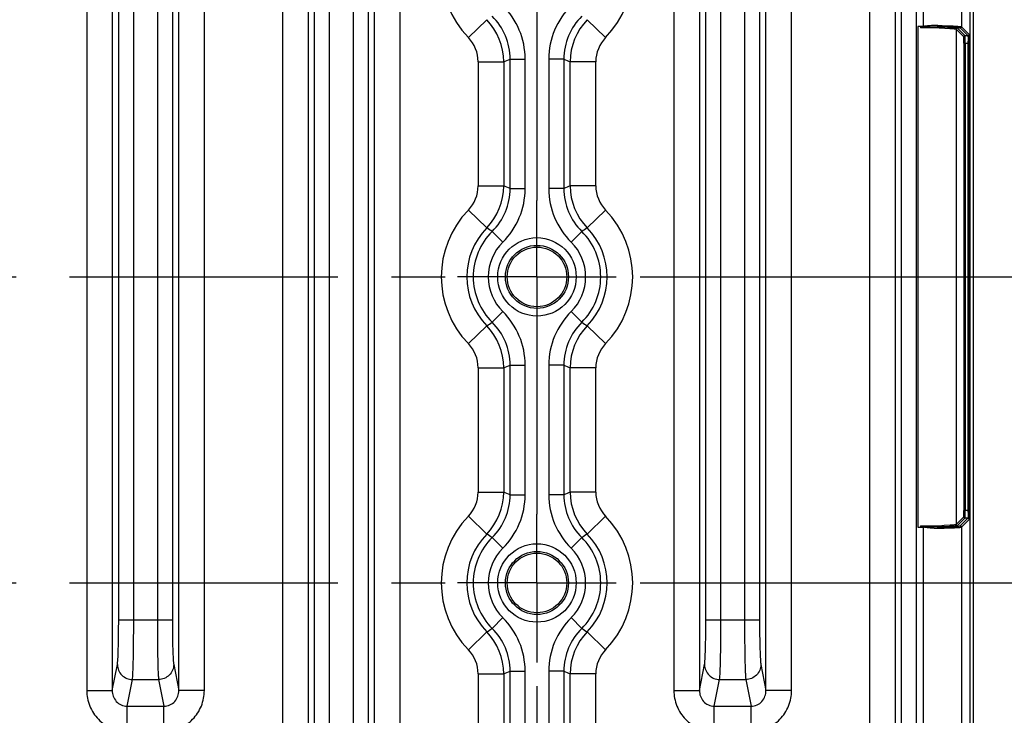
# Model space of a CAD drawing. Header units: inches. Extents: x 0 to 34, y 0 to 22.
# Tile 56 of 101: x 19.3 to 21.9, y 3.7 to 5.6. Entities that reach past the tile are written whole.
import ezdxf

# ---------------------------------------------------------------- set-up
doc = ezdxf.new("R2010")
doc.units = ezdxf.units.IN
doc.header["$LTSCALE"] = 1.87
doc.header["$MEASUREMENT"] = 0
doc.linetypes.add('CENTER', pattern=[0.6, 0.375, -0.075, 0.075, -0.075])
doc.layers.get('0').update_dxf_attribs({"linetype": 'CONTINUOUS'})
doc.layers.add('DIMENSIONS', color=7, linetype='CONTINUOUS')
doc.layers.add('THREAD', color=7, linetype='CONTINUOUS')
doc.styles.get("Standard").update_dxf_attribs({"font": 'txt', "width": 0.8})
doc.dimstyles.new('DIMSTYLE_1', dxfattribs={"dimtxt": 0.125, "dimasz": 0.18, "dimexe": 0.125, "dimexo": 0.0625, "dimgap": 0.0625, "dimtad": 0, "dimtih": 1, "dimtoh": 1, "dimzin": 4, "dimdsep": 46, "dimtxsty": 'STANDARD', "dimblk": '_FILLED', "dimblk1": '_FILLED', "dimblk2": '_FILLED', "dimcen": 0.09, "dimazin": 1, "dimtp": 0.001, "dimtm": 0.001, "dimtfac": 1, "dimtofl": 0, "dimtmove": 0, "dimatfit": 3, "dimldrblk": '_FILLED', "dimfxl": 1, "dimtolj": 1, "dimtzin": 4, "dimarcsym": 0})

# ---------------------------------------------------------------- blocks, each defined once
blk = doc.blocks.new('_FILLED')
at = {"color": 0, "linetype": 'BYBLOCK'}
blk.add_solid([(0, 0), (-1, 0.174), (-1, -0.174)], dxfattribs=at)
blk = doc.blocks.new('*D8')
at = {"layer": 'DIMENSIONS', "color": 2, "linetype": 'CONTINUOUS'}
for p, q in [((16.0837, 3.8136), (16.0837, 2.2741)), ((20.6717, 3.8136), (20.6717, 2.2741)), ((16.0837, 2.3991), (17.7027, 2.3991)), ((20.6717, 2.3991), (19.0527, 2.3991))]:
    blk.add_line(p, q, dxfattribs=at)
at = {"layer": 'DIMENSIONS', "color": 2, "linetype": 'CONTINUOUS', "xscale": 0.18, "yscale": 0.18, "zscale": 0.18, "rotation": 180}
blk.add_blockref('_FILLED', (16.0837, 2.3991), dxfattribs=at)
at = {"layer": 'DIMENSIONS', "color": 2, "linetype": 'CONTINUOUS', "xscale": 0.18, "yscale": 0.18, "zscale": 0.18}
blk.add_blockref('_FILLED', (20.6717, 2.3991), dxfattribs=at)
at = {"layer": 'DIMENSIONS', "color": 2, "linetype": 'CONTINUOUS', "insert": (18.3777, 2.4616), "char_height": 0.125, "width": 1.225, "attachment_point": 2, "line_spacing_factor": 0.9}
blk.add_mtext('4.59{\\ftxt.shx;\\W1.000000;\\H0.125000; }[116.5]', dxfattribs=at)
blk = doc.blocks.new('*D9')
at = {"layer": 'DIMENSIONS', "color": 2, "linetype": 'CONTINUOUS'}
for p, q in [((20.9417, 4.0836), (22.6885, 4.0836)), ((22.5635, 4.0836), (22.5635, 3.7414)), ((22.5635, 3.1491), (22.5635, 3.4914)), ((21.776, 3.1491), (22.6885, 3.1491))]:
    blk.add_line(p, q, dxfattribs=at)
at = {"layer": 'DIMENSIONS', "color": 2, "linetype": 'CONTINUOUS', "xscale": 0.18, "yscale": 0.18, "zscale": 0.18}
for p, rotation in [((22.5635, 4.0836), 90), ((22.5635, 3.1491), 270)]:
    blk.add_blockref('_FILLED', p, dxfattribs=dict(at, rotation=rotation))
at = {"layer": 'DIMENSIONS', "color": 2, "linetype": 'CONTINUOUS', "insert": (22.5635, 3.6789), "char_height": 0.125, "width": 1.025, "attachment_point": 2, "line_spacing_factor": 0.9}
blk.add_mtext('.93{\\ftxt.shx;\\W1.000000;\\H0.125000; }[23.7]', dxfattribs=at)
blk = doc.blocks.new('*D10')
at = {"layer": 'DIMENSIONS', "color": 2, "linetype": 'CONTINUOUS'}
for p, q in [((20.9417, 4.8836), (22.6885, 4.8836)), ((22.5635, 4.8836), (22.5635, 4.6086)), ((22.5635, 4.0836), (22.5635, 4.3586)), ((20.9417, 4.0836), (22.6885, 4.0836))]:
    blk.add_line(p, q, dxfattribs=at)
at = {"layer": 'DIMENSIONS', "color": 2, "linetype": 'CONTINUOUS', "xscale": 0.18, "yscale": 0.18, "zscale": 0.18}
for p, rotation in [((22.5635, 4.8836), 90), ((22.5635, 4.0836), 270)]:
    blk.add_blockref('_FILLED', p, dxfattribs=dict(at, rotation=rotation))
at = {"layer": 'DIMENSIONS', "color": 2, "linetype": 'CONTINUOUS', "insert": (22.5635, 4.5461), "char_height": 0.125, "width": 1.025, "attachment_point": 2, "line_spacing_factor": 0.9}
blk.add_mtext('.80{\\ftxt.shx;\\W1.000000;\\H0.125000; }[20.3]', dxfattribs=at)
blk = doc.blocks.new('*D11')
at = {"layer": 'DIMENSIONS', "color": 2, "linetype": 'CONTINUOUS'}
for p, q in [((20.9417, 5.6836), (22.6885, 5.6836)), ((22.5635, 5.6836), (22.5635, 5.4086)), ((22.5635, 4.8836), (22.5635, 5.1586)), ((20.9417, 4.8836), (22.6885, 4.8836))]:
    blk.add_line(p, q, dxfattribs=at)
at = {"layer": 'DIMENSIONS', "color": 2, "linetype": 'CONTINUOUS', "xscale": 0.18, "yscale": 0.18, "zscale": 0.18}
for p, rotation in [((22.5635, 5.6836), 90), ((22.5635, 4.8836), 270)]:
    blk.add_blockref('_FILLED', p, dxfattribs=dict(at, rotation=rotation))
at = {"layer": 'DIMENSIONS', "color": 2, "linetype": 'CONTINUOUS', "insert": (22.5635, 5.3461), "char_height": 0.125, "width": 1.025, "attachment_point": 2, "line_spacing_factor": 0.9}
blk.add_mtext('.80{\\ftxt.shx;\\W1.000000;\\H0.125000; }[20.3]', dxfattribs=at)
blk = doc.blocks.new('*D15')
at = {"layer": 'DIMENSIONS', "color": 2, "linetype": 'CONTINUOUS'}
for p, q in [((13.1725, 4.6604), (13.1725, 0.7741)), ((21.8135, 3.1866), (21.8135, 0.7741)), ((13.1725, 0.8991), (16.818, 0.8991)), ((21.8135, 0.8991), (18.168, 0.8991))]:
    blk.add_line(p, q, dxfattribs=at)
at = {"layer": 'DIMENSIONS', "color": 2, "linetype": 'CONTINUOUS', "xscale": 0.18, "yscale": 0.18, "zscale": 0.18, "rotation": 180}
blk.add_blockref('_FILLED', (13.1725, 0.8991), dxfattribs=at)
at = {"layer": 'DIMENSIONS', "color": 2, "linetype": 'CONTINUOUS', "xscale": 0.18, "yscale": 0.18, "zscale": 0.18}
blk.add_blockref('_FILLED', (21.8135, 0.8991), dxfattribs=at)
at = {"layer": 'DIMENSIONS', "color": 2, "linetype": 'CONTINUOUS', "insert": (17.493, 0.9616), "char_height": 0.125, "width": 1.225, "attachment_point": 2, "line_spacing_factor": 0.9}
blk.add_mtext('8.64{\\ftxt.shx;\\W1.000000;\\H0.125000; }[219.5]', dxfattribs=at)

msp = doc.modelspace()

# ---------------------------------------------------------------- linework, layer by layer
at = {"color": 7, "linetype": 'CONTINUOUS'}
for p, q in [((20.0061, 6.5629), (20.0061, 3.2043)), ((20.073, 6.5593), (20.073, 3.2079)), ((20.2469, 3.2079), (20.2469, 6.5593)), ((20.3137, 3.2043), (20.3137, 6.5629)), ((21.8135, 3.2491), (21.8135, 6.5181)), ((21.8033, 6.5058), (21.8033, 3.2614)), ((20.0897, 3.3387), (20.0897, 6.4285)), ((20.129, 3.3387), (20.129, 6.4285)), ((20.1908, 6.4285), (20.1908, 3.3387)), ((20.2301, 6.4285), (20.2301, 3.3387)), ((21.6251, 3.3387), (21.6251, 6.4285)), ((21.6645, 3.3387), (21.6645, 6.4285)), ((21.6816, 6.4285), (21.6816, 5.5376)), ((21.7815, 6.4285), (21.7815, 5.5374)), ((21.5415, 6.1089), (21.5415, 3.6583)), ((21.6084, 6.1256), (21.6084, 3.6417)), ((19.4943, 5.9644), (19.4943, 3.8028)), ((19.5612, 5.9644), (19.5612, 3.8028)), ((19.7351, 3.8028), (19.7351, 5.9644)), ((19.802, 3.8028), (19.802, 5.9644)), ((21.0297, 5.9644), (21.0297, 3.8028)), ((21.0966, 5.9644), (21.0966, 3.8028)), ((21.2705, 3.8028), (21.2705, 5.9644)), ((21.3374, 3.8028), (21.3374, 5.9644)), ((19.5779, 3.9864), (19.5779, 5.7808)), ((19.6172, 3.9864), (19.6172, 5.7808)), ((19.679, 5.7808), (19.679, 3.9864)), ((19.7183, 5.7808), (19.7183, 3.9864)), ((21.1133, 3.9864), (21.1133, 5.7808)), ((21.1527, 3.9864), (21.1527, 5.7808)), ((21.2144, 5.7808), (21.2144, 3.9864)), ((21.2538, 5.7808), (21.2538, 3.9864)), ((20.4923, 5.5091), (20.5402, 5.5558)), ((20.8512, 5.5091), (20.8032, 5.5558)), ((21.6678, 5.5376), (21.6678, 4.2296)), ((21.7188, 5.5372), (21.7202, 5.5372)), ((21.72, 5.5388), (21.7202, 5.5404)), ((21.7383, 5.5367), (21.7528, 5.5361)), ((21.7815, 5.5374), (21.8016, 5.5173)), ((21.738, 5.5335), (21.7511, 5.5329)), ((21.7678, 5.5311), (21.7878, 5.511)), ((21.7678, 5.5311), (21.7678, 4.2361)), ((21.7709, 5.5342), (21.7909, 5.5142)), ((21.7784, 5.5342), (21.7984, 5.5142)), ((21.7909, 5.5142), (21.7984, 5.5142)), ((21.8019, 5.5154), (21.8016, 5.5173)), ((21.8021, 5.5103), (21.8019, 5.5154)), ((21.8023, 5.503), (21.8021, 5.5103)), ((21.7883, 5.4945), (21.8023, 5.4945)), ((21.7883, 5.4945), (21.7883, 4.2727)), ((21.7915, 5.4945), (21.7915, 4.2727)), ((21.7992, 4.2727), (21.7992, 5.4945)), ((21.8023, 4.2727), (21.8023, 5.4945)), ((20.5179, 5.446), (20.5848, 5.446)), ((20.5179, 5.446), (20.5179, 5.1212)), ((20.5848, 5.446), (20.5848, 5.1212)), ((20.6015, 5.4529), (20.6409, 5.4529)), ((20.6015, 5.1143), (20.6015, 5.4529)), ((20.6409, 5.1143), (20.6409, 5.4529)), ((20.742, 5.4529), (20.7026, 5.4529)), ((20.7026, 5.4529), (20.7026, 5.1143)), ((20.742, 5.4529), (20.742, 5.1143)), ((20.8256, 5.446), (20.7587, 5.446)), ((20.7587, 5.1212), (20.7587, 5.446)), ((20.8256, 5.1212), (20.8256, 5.446)), ((20.5179, 5.1212), (20.5848, 5.1212)), ((20.6015, 5.1143), (20.6409, 5.1143)), ((20.742, 5.1143), (20.7026, 5.1143)), ((20.8256, 5.1212), (20.7587, 5.1212)), ((20.4923, 5.0581), (20.5402, 5.0115)), ((20.8512, 5.0581), (20.8032, 5.0115)), ((20.5547, 5.0023), (20.5823, 4.9742)), ((20.7888, 5.0023), (20.7612, 4.9742)), ((20.5547, 4.765), (20.5823, 4.793)), ((20.7888, 4.765), (20.7612, 4.793)), ((20.4923, 4.7091), (20.5402, 4.7558)), ((20.8512, 4.7091), (20.8032, 4.7558)), ((20.5179, 4.646), (20.5848, 4.646)), ((20.5179, 4.646), (20.5179, 4.3212)), ((20.5848, 4.646), (20.5848, 4.3212)), ((20.6015, 4.6529), (20.6409, 4.6529)), ((20.6015, 4.3143), (20.6015, 4.6529)), ((20.6409, 4.3143), (20.6409, 4.6529)), ((20.742, 4.6529), (20.7026, 4.6529)), ((20.7026, 4.6529), (20.7026, 4.3143)), ((20.742, 4.6529), (20.742, 4.3143)), ((20.8256, 4.646), (20.7587, 4.646)), ((20.7587, 4.3212), (20.7587, 4.646)), ((20.8256, 4.3212), (20.8256, 4.646)), ((20.5179, 4.3212), (20.5848, 4.3212)), ((20.6015, 4.3143), (20.6409, 4.3143)), ((20.742, 4.3143), (20.7026, 4.3143)), ((20.8256, 4.3212), (20.7587, 4.3212)), ((20.4923, 4.2581), (20.5402, 4.2115)), ((20.8512, 4.2581), (20.8032, 4.2115)), ((21.7878, 4.2562), (21.7678, 4.2361)), ((21.7909, 4.253), (21.7709, 4.233)), ((21.7784, 4.233), (21.7984, 4.253)), ((21.7815, 4.2298), (21.8016, 4.2499)), ((21.8023, 4.2727), (21.7883, 4.2727)), ((21.7984, 4.253), (21.7909, 4.253)), ((21.7985, 4.2533), (21.7984, 4.253)), ((21.8021, 4.2568), (21.8023, 4.2641)), ((21.6765, 4.2296), (21.6816, 4.2296)), ((21.6816, 4.2296), (21.6816, 3.3387)), ((21.7202, 4.23), (21.7188, 4.23)), ((21.7505, 4.231), (21.732, 4.2303)), ((21.7526, 4.2344), (21.7367, 4.2337)), ((21.7617, 4.2316), (21.7505, 4.231)), ((21.7709, 4.233), (21.7704, 4.2328)), ((21.7815, 4.2298), (21.7815, 3.3387)), ((20.5547, 4.2023), (20.5823, 4.1742)), ((20.7888, 4.2023), (20.7612, 4.1742)), ((20.5547, 3.965), (20.5823, 3.993)), ((20.7888, 3.965), (20.7612, 3.993)), ((19.7183, 3.9864), (19.5779, 3.9864)), ((21.2538, 3.9864), (21.1133, 3.9864)), ((20.4923, 3.9091), (20.5402, 3.9558)), ((20.8512, 3.9091), (20.8032, 3.9558)), ((19.5612, 3.8028), (19.5745, 3.8701)), ((19.7217, 3.8701), (19.7351, 3.8028)), ((21.0966, 3.8028), (21.1099, 3.8701)), ((21.2572, 3.8701), (21.2705, 3.8028)), ((20.5179, 3.846), (20.5848, 3.846)), ((20.5179, 3.846), (20.5179, 3.2043)), ((20.5848, 3.846), (20.5848, 3.2079)), ((20.6015, 3.8529), (20.6409, 3.8529)), ((20.6015, 3.3387), (20.6015, 3.8529)), ((20.6409, 3.3387), (20.6409, 3.8529)), ((20.742, 3.8529), (20.7026, 3.8529)), ((20.7026, 3.8529), (20.7026, 3.3387)), ((20.742, 3.8529), (20.742, 3.3387)), ((20.8256, 3.846), (20.7587, 3.846)), ((20.7587, 3.2079), (20.7587, 3.846)), ((20.8256, 3.2043), (20.8256, 3.846)), ((19.6, 3.7615), (19.6138, 3.8313)), ((19.6138, 3.8313), (19.6824, 3.8313)), ((19.6824, 3.8313), (19.6962, 3.7615)), ((21.1354, 3.7615), (21.1493, 3.8313)), ((21.1493, 3.8313), (21.2178, 3.8313)), ((21.2178, 3.8313), (21.2317, 3.7615)), ((19.4943, 3.8028), (19.5612, 3.8028)), ((19.802, 3.8028), (19.7351, 3.8028)), ((21.0297, 3.8028), (21.0966, 3.8028)), ((21.3374, 3.8028), (21.2705, 3.8028)), ((19.6, 3.7615), (19.6962, 3.7615)), ((19.6, 3.6956), (19.6, 3.7615)), ((19.6962, 3.6956), (19.6962, 3.7615)), ((21.1354, 3.7615), (21.2317, 3.7615)), ((21.1354, 3.6956), (21.1354, 3.7615)), ((21.2317, 3.6956), (21.2317, 3.7615))]:
    msp.add_line(p, q, dxfattribs=at)
for centre, radius in [((20.6717, 4.8836), 0.1025), ((20.6717, 4.8836), 0.0824), ((20.6717, 4.8836), 0.0779), ((20.6717, 4.0836), 0.1025), ((20.6717, 4.0836), 0.0824), ((20.6717, 4.0836), 0.0779)]:
    msp.add_circle(centre, radius, dxfattribs=at)
for centre, radius, start, end in [((20.6717, 5.6836), 0.2503, 135.8041, 224.1959), ((20.6717, 5.6836), 0.2503, 315.8041, 44.1959), ((20.4441, 5.4529), 0.1967, 0.0009, 45.3829), ((20.8994, 5.4529), 0.1967, 134.6171, 179.9991), ((20.4442, 5.453), 0.1573, 359.9911, 45.3931), ((20.8993, 5.453), 0.1573, 134.6068, 180.0089), ((20.4273, 5.446), 0.1575, 0.0119, 44.1798), ((20.9161, 5.446), 0.1575, 135.8203, 179.9881), ((21.6678, 2.6834), 2.8542, 89.8294, 90.0001), ((21.6809, 4.7803), 0.7573, 89.9468, 90.3458), ((21.7156, 5.2237), 0.3167, 89.1733, 90.8147), ((21.6875, 3.9396), 1.5979, 88.177, 88.827), ((21.7784, 5.5374), 0.00315, 270.0665, 359.9335), ((21.6693, 3.0823), 2.4523, 88.8439, 89.8682), ((21.6884, 4.092), 1.4424, 88.03, 88.7908), ((21.7709, 5.5311), 0.00315, 90.0665, 179.9335), ((21.7909, 5.511), 0.00315, 90.0665, 179.9335), ((21.7984, 5.5173), 0.00315, 270.0665, 359.9335), ((20.4274, 5.446), 0.0905, 359.9989, 44.197), ((20.9161, 5.446), 0.0905, 135.803, 180.0011), ((21.3299, 5.4946), 0.4692, 359.9945, 0.6193), ((21.194, 5.4947), 0.6083, 359.9859, 0.7814), ((19.9284, 7.0627), 1.7448, 292.0961, 292.6901), ((21.415, 7.0627), 1.7448, 247.3096, 247.9036), ((20.4274, 5.1212), 0.0905, 315.803, 0.0011), ((20.4273, 5.1212), 0.1575, 315.8203, 359.9881), ((20.4442, 5.1143), 0.1573, 314.6068, 0.0089), ((20.4441, 5.1143), 0.1967, 314.6171, 359.9991), ((19.9284, 3.5045), 1.7448, 67.3096, 67.9036), ((20.8994, 5.1143), 0.1967, 180.0009, 225.3829), ((21.415, 3.5045), 1.7448, 112.0961, 112.6901), ((20.8993, 5.1143), 0.1573, 179.9911, 225.3931), ((20.9161, 5.1212), 0.1575, 180.0119, 224.1798), ((20.9161, 5.1212), 0.0905, 179.9989, 224.197), ((20.6717, 4.8836), 0.2503, 135.8041, 224.1959), ((20.6717, 4.8836), 0.2503, 315.8041, 44.1959), ((20.6717, 4.8836), 0.1834, 135.8005, 224.1995), ((20.6717, 4.8836), 0.1667, 134.6164, 225.3836), ((20.1638, 4.4066), 0.7124, 56.726, 58.102), ((21.1797, 4.4066), 0.7124, 121.8974, 123.2735), ((20.6717, 4.8836), 0.1667, 314.6164, 45.3836), ((20.6717, 4.8836), 0.1834, 315.8005, 44.1995), ((20.6717, 4.8836), 0.1273, 134.6162, 225.3838), ((20.6717, 4.8836), 0.1273, 314.6162, 45.3838), ((20.4441, 4.6529), 0.1967, 0.0009, 45.3829), ((20.8994, 4.6529), 0.1967, 134.6171, 179.9991), ((20.1638, 5.3606), 0.7124, 301.8974, 303.2735), ((20.4442, 4.653), 0.1573, 359.9911, 45.3931), ((20.8993, 4.653), 0.1573, 134.6068, 180.0089), ((21.1797, 5.3606), 0.7124, 236.726, 238.102), ((20.4273, 4.646), 0.1575, 0.0119, 44.1798), ((20.9161, 4.646), 0.1575, 135.8203, 179.9881), ((20.4274, 4.646), 0.0905, 359.9989, 44.197), ((20.9161, 4.646), 0.0905, 135.803, 180.0011), ((19.9284, 6.2627), 1.7448, 292.0961, 292.6901), ((21.415, 6.2627), 1.7448, 247.3096, 247.9036), ((20.4274, 4.3212), 0.0905, 315.803, 0.0011), ((20.4273, 4.3212), 0.1575, 315.8203, 359.9881), ((20.4442, 4.3143), 0.1573, 314.6068, 0.0089), ((20.4441, 4.3143), 0.1967, 314.6171, 359.9991), ((19.9284, 2.7045), 1.7448, 67.3096, 67.9036), ((20.8994, 4.3143), 0.1967, 180.0009, 225.3829), ((21.415, 2.7045), 1.7448, 112.0961, 112.6901), ((20.8993, 4.3143), 0.1573, 179.9911, 225.3931), ((20.9161, 4.3212), 0.1575, 180.0119, 224.1798), ((20.9161, 4.3212), 0.0905, 179.9989, 224.197), ((20.6717, 4.0836), 0.2503, 135.8041, 224.1959), ((20.6717, 4.0836), 0.2503, 315.8041, 44.1959), ((21.7909, 4.2562), 0.00315, 180.0665, 269.9335), ((21.7984, 4.2499), 0.00315, 0.0665, 89.9335), ((21.3248, 4.2727), 0.4744, 359.4929, 0.003), ((21.1966, 4.2725), 0.6057, 359.2019, 0.0156), ((21.6678, 7.0835), 2.8539, 269.9999, 270.1733), ((21.6699, 6.6482), 2.4155, 270.12, 270.9687), ((21.7157, 4.5417), 0.3149, 269.0156, 270.8265), ((21.6877, 5.6885), 1.4557, 270.9076, 271.9287), ((21.6869, 5.8631), 1.6334, 271.1665, 271.5815), ((21.7709, 4.2361), 0.00315, 180.0664, 269.9336), ((21.7784, 4.2298), 0.00315, 0.0665, 89.9335), ((20.6717, 4.0836), 0.1834, 135.8005, 224.1995), ((20.6717, 4.0836), 0.1667, 134.6164, 225.3836), ((20.1638, 3.6066), 0.7124, 56.726, 58.102), ((21.1797, 3.6066), 0.7124, 121.8974, 123.2735), ((20.6717, 4.0836), 0.1667, 314.6164, 45.3836), ((20.6717, 4.0836), 0.1834, 315.8005, 44.1995), ((20.6717, 4.0836), 0.1273, 134.6162, 225.3838), ((20.6717, 4.0836), 0.1273, 314.6162, 45.3838), ((20.4441, 3.8529), 0.1967, 0.0009, 45.3829), ((20.8994, 3.8529), 0.1967, 134.6171, 179.9991), ((20.1638, 4.5606), 0.7124, 301.8974, 303.2735), ((20.4273, 3.846), 0.1575, 0.0119, 44.1798), ((20.4442, 3.853), 0.1573, 359.9911, 45.3931), ((20.8993, 3.853), 0.1573, 134.6068, 180.0089), ((20.9161, 3.846), 0.1575, 135.8203, 179.9881), ((21.1797, 4.5606), 0.7124, 236.726, 238.102), ((20.4274, 3.846), 0.0905, 359.9989, 44.197), ((20.9161, 3.846), 0.0905, 135.803, 180.0011), ((19.9284, 5.4627), 1.7448, 292.0961, 292.6901), ((21.415, 5.4627), 1.7448, 247.3096, 247.9036)]:
    msp.add_arc(centre, radius, start, end, dxfattribs=at)
for points, knots in [([(21.6763, 5.5376), (21.6756, 5.537), (21.6746, 5.5361), (21.6748, 5.5347), (21.675, 5.5345)], [0, 0, 0, 0, 0.757922, 1, 1, 1, 1]), ([(21.675, 5.5346), (21.6749, 5.5351), (21.6764, 5.5353), (21.678, 5.5357), (21.6805, 5.536), (21.6833, 5.5363), (21.6871, 5.5366), (21.6918, 5.5369), (21.6974, 5.5371), (21.7029, 5.5372), (21.7101, 5.5373), (21.7155, 5.5373), (21.719, 5.5372)], [0, 0, 0, 0, 0.033032, 0.064011, 0.12898, 0.193587, 0.258025, 0.386212, 0.513138, 0.638387, 0.76155, 1, 1, 1, 1]), ([(21.7111, 5.5404), (21.7062, 5.5403), (21.6989, 5.54), (21.689, 5.5391), (21.684, 5.5385), (21.6816, 5.5379)], [0, 0, 0, 0, 0.494354, 0.746504, 1, 1, 1, 1]), ([(21.7188, 5.5372), (21.7267, 5.5371), (21.7379, 5.5369), (21.7521, 5.5364), (21.7607, 5.5361), (21.7676, 5.5357), (21.773, 5.5353), (21.7762, 5.5348), (21.778, 5.5346), (21.7784, 5.5342)], [0, 0, 0, 0, 0.396404, 0.56552, 0.710434, 0.828303, 0.916782, 0.974227, 1, 1, 1, 1]), ([(21.719, 5.5372), (21.7191, 5.5372), (21.7197, 5.5376), (21.7199, 5.5383), (21.72, 5.5388)], [0, 0, 0, 0, 0.168581, 1, 1, 1, 1]), ([(21.7202, 5.5404), (21.724, 5.5403), (21.7372, 5.5401), (21.7504, 5.5398), (21.7599, 5.5394)], [0, 0, 0, 0, 0.283642, 1, 1, 1, 1]), ([(21.7528, 5.5361), (21.7546, 5.536), (21.76, 5.5357), (21.7655, 5.5354), (21.769, 5.5348)], [0, 0, 0, 0, 0.338499, 1, 1, 1, 1]), ([(21.7599, 5.5394), (21.7629, 5.5392), (21.768, 5.5389), (21.7747, 5.5386), (21.7788, 5.5379), (21.7811, 5.5378), (21.7815, 5.5374)], [0, 0, 0, 0, 0.407729, 0.714538, 0.913098, 1, 1, 1, 1]), ([(21.7511, 5.5329), (21.7534, 5.5328), (21.7573, 5.5326), (21.7625, 5.5322), (21.7656, 5.5316), (21.7674, 5.5314), (21.7678, 5.5311)], [0, 0, 0, 0, 0.406541, 0.711621, 0.91002, 1, 1, 1, 1]), ([(21.769, 5.5348), (21.7692, 5.5348), (21.7699, 5.5346), (21.7706, 5.5345), (21.7709, 5.5342)], [0, 0, 0, 0, 0.369965, 1, 1, 1, 1]), ([(21.7883, 5.4945), (21.7883, 5.4966), (21.7883, 5.5004), (21.7882, 5.5049), (21.7881, 5.5079), (21.788, 5.5095), (21.7879, 5.5104), (21.7879, 5.5109), (21.7878, 5.511)], [0, 0, 0, 0, 0.374043, 0.693839, 0.818375, 0.912934, 0.974099, 1, 1, 1, 1]), ([(21.7915, 5.4945), (21.7915, 5.497), (21.7915, 5.5015), (21.7914, 5.5069), (21.7912, 5.5104), (21.7912, 5.5123), (21.791, 5.5134), (21.791, 5.5141), (21.7909, 5.5142)], [0, 0, 0, 0, 0.374224, 0.694162, 0.818732, 0.913282, 0.974365, 1, 1, 1, 1]), ([(21.7984, 5.5142), (21.7985, 5.5141), (21.7986, 5.5137), (21.7987, 5.5129), (21.7988, 5.5115), (21.7989, 5.509), (21.7991, 5.505), (21.7991, 5.5015), (21.7992, 5.4996)], [0, 0, 0, 0, 0.025972, 0.084509, 0.174745, 0.294548, 0.610222, 1, 1, 1, 1]), ([(21.7878, 4.2562), (21.7879, 4.2563), (21.7879, 4.2568), (21.788, 4.2578), (21.7881, 4.2593), (21.7882, 4.2623), (21.7883, 4.2668), (21.7883, 4.2706), (21.7883, 4.2727)], [0, 0, 0, 0, 0.025819, 0.086809, 0.181161, 0.30553, 0.625367, 1, 1, 1, 1]), ([(21.7909, 4.253), (21.791, 4.2532), (21.791, 4.2538), (21.7912, 4.2549), (21.7912, 4.2568), (21.7914, 4.2603), (21.7915, 4.2657), (21.7915, 4.2702), (21.7915, 4.2727)], [0, 0, 0, 0, 0.025582, 0.086513, 0.180865, 0.30527, 0.625225, 1, 1, 1, 1]), ([(21.7992, 4.2685), (21.7991, 4.2651), (21.7989, 4.2601), (21.7989, 4.255), (21.7985, 4.2533)], [0, 0, 0, 0, 0.660818, 1, 1, 1, 1]), ([(21.8016, 4.2499), (21.8017, 4.25), (21.8017, 4.2508), (21.8019, 4.252), (21.802, 4.2542), (21.8021, 4.2558), (21.8021, 4.2568)], [0, 0, 0, 0, 0.08465, 0.28416, 0.593226, 1, 1, 1, 1]), ([(21.675, 4.2327), (21.6747, 4.2321), (21.6744, 4.2308), (21.6757, 4.2303), (21.6762, 4.2299), (21.6765, 4.2296)], [0, 0, 0, 0, 0.490035, 0.744969, 1, 1, 1, 1]), ([(21.719, 4.23), (21.7155, 4.2299), (21.7083, 4.2299), (21.6992, 4.23), (21.6918, 4.2303), (21.6871, 4.2306), (21.6833, 4.2309), (21.6804, 4.2312), (21.678, 4.2316), (21.6763, 4.2318), (21.6751, 4.2322), (21.675, 4.2327)], [0, 0, 0, 0, 0.238509, 0.486988, 0.613953, 0.742176, 0.806628, 0.871243, 0.936023, 0.967937, 1, 1, 1, 1]), ([(21.7103, 4.2269), (21.7055, 4.2269), (21.6983, 4.2272), (21.6888, 4.2282), (21.684, 4.2288), (21.6816, 4.2293)], [0, 0, 0, 0, 0.494702, 0.74672, 1, 1, 1, 1]), ([(21.7188, 4.23), (21.7267, 4.2301), (21.7379, 4.2303), (21.7521, 4.2308), (21.7607, 4.2311), (21.7676, 4.2316), (21.773, 4.2319), (21.7762, 4.2325), (21.778, 4.2326), (21.7784, 4.233)], [0, 0, 0, 0, 0.39642, 0.565511, 0.710438, 0.828308, 0.916787, 0.97423, 1, 1, 1, 1]), ([(21.7202, 4.2268), (21.7202, 4.2276), (21.7201, 4.2287), (21.7194, 4.23), (21.719, 4.23)], [0, 0, 0, 0, 0.634962, 1, 1, 1, 1]), ([(21.7202, 4.2268), (21.7235, 4.2269), (21.7354, 4.2271), (21.7473, 4.2274), (21.7559, 4.2277)], [0, 0, 0, 0, 0.277704, 1, 1, 1, 1]), ([(21.7678, 4.2361), (21.7674, 4.2358), (21.7658, 4.2356), (21.763, 4.2351), (21.7583, 4.2347), (21.7547, 4.2345), (21.7526, 4.2344)], [0, 0, 0, 0, 0.091047, 0.28943, 0.593969, 1, 1, 1, 1]), ([(21.7559, 4.2277), (21.7594, 4.2278), (21.7655, 4.2281), (21.7727, 4.2285), (21.777, 4.2289), (21.7792, 4.2292), (21.7806, 4.2295), (21.7814, 4.2297), (21.7815, 4.2298)], [0, 0, 0, 0, 0.407553, 0.71524, 0.828692, 0.914134, 0.971109, 1, 1, 1, 1]), ([(21.7704, 4.2328), (21.7695, 4.2324), (21.7665, 4.2321), (21.7636, 4.2318), (21.7617, 4.2316)], [0, 0, 0, 0, 0.351565, 1, 1, 1, 1]), ([(19.5745, 3.8701), (19.5748, 3.8718), (19.5753, 3.8765), (19.5763, 3.89), (19.5771, 3.9135), (19.5777, 3.9476), (19.5779, 3.9729), (19.5779, 3.9864)], [0, 0, 0, 0, 0.046136, 0.121072, 0.347693, 0.6529, 1, 1, 1, 1]), ([(19.6138, 3.8313), (19.6142, 3.8337), (19.6147, 3.8399), (19.6156, 3.8578), (19.6164, 3.8892), (19.6171, 3.9347), (19.6172, 3.9684), (19.6172, 3.9864)], [0, 0, 0, 0, 0.045994, 0.120876, 0.34752, 0.652803, 1, 1, 1, 1]), ([(19.679, 3.9864), (19.679, 3.9684), (19.6791, 3.9347), (19.6798, 3.8892), (19.6806, 3.8578), (19.6816, 3.8399), (19.6821, 3.8337), (19.6824, 3.8313)], [0, 0, 0, 0, 0.347197, 0.65248, 0.879124, 0.954006, 1, 1, 1, 1]), ([(19.7183, 3.9864), (19.7183, 3.9729), (19.7185, 3.9476), (19.7191, 3.9135), (19.72, 3.89), (19.7209, 3.8765), (19.7214, 3.8718), (19.7217, 3.8701)], [0, 0, 0, 0, 0.3471, 0.652307, 0.878928, 0.953864, 1, 1, 1, 1]), ([(21.1099, 3.8701), (21.1103, 3.8718), (21.1107, 3.8765), (21.1117, 3.89), (21.1125, 3.9135), (21.1132, 3.9476), (21.1133, 3.9729), (21.1133, 3.9864)], [0, 0, 0, 0, 0.046136, 0.121072, 0.347693, 0.6529, 1, 1, 1, 1]), ([(21.1493, 3.8313), (21.1496, 3.8337), (21.1501, 3.8399), (21.1511, 3.8578), (21.1519, 3.8892), (21.1525, 3.9347), (21.1527, 3.9684), (21.1527, 3.9864)], [0, 0, 0, 0, 0.045994, 0.120876, 0.34752, 0.652803, 1, 1, 1, 1]), ([(21.2144, 3.9864), (21.2144, 3.9684), (21.2146, 3.9347), (21.2152, 3.8892), (21.216, 3.8578), (21.217, 3.8399), (21.2175, 3.8337), (21.2178, 3.8313)], [0, 0, 0, 0, 0.347197, 0.65248, 0.879124, 0.954006, 1, 1, 1, 1]), ([(21.2538, 3.9864), (21.2538, 3.9729), (21.2539, 3.9476), (21.2546, 3.9135), (21.2554, 3.89), (21.2563, 3.8765), (21.2568, 3.8718), (21.2572, 3.8701)], [0, 0, 0, 0, 0.3471, 0.652307, 0.878928, 0.953864, 1, 1, 1, 1]), ([(19.5745, 3.8701), (19.5745, 3.8602), (19.5831, 3.8396), (19.6038, 3.8314), (19.6138, 3.8313)], [0, 0, 0, 0, 0.49742, 1, 1, 1, 1]), ([(19.7217, 3.8701), (19.7217, 3.8602), (19.7131, 3.8396), (19.6924, 3.8314), (19.6824, 3.8313)], [0, 0, 0, 0, 0.497421, 1, 1, 1, 1]), ([(21.1099, 3.8701), (21.11, 3.8602), (21.1186, 3.8396), (21.1393, 3.8314), (21.1493, 3.8313)], [0, 0, 0, 0, 0.49742, 1, 1, 1, 1]), ([(21.2572, 3.8701), (21.2571, 3.8602), (21.2485, 3.8396), (21.2278, 3.8314), (21.2178, 3.8313)], [0, 0, 0, 0, 0.497421, 1, 1, 1, 1]), ([(19.4943, 3.8028), (19.4943, 3.789), (19.4997, 3.761), (19.5229, 3.7253), (19.5581, 3.7012), (19.5861, 3.6956), (19.6, 3.6956)], [0, 0, 0, 0, 0.250088, 0.500086, 0.750033, 1, 1, 1, 1]), ([(19.5612, 3.8028), (19.5611, 3.7977), (19.5628, 3.7872), (19.5709, 3.7734), (19.5839, 3.7637), (19.5947, 3.7614), (19.6, 3.7615)], [0, 0, 0, 0, 0.245908, 0.494507, 0.746423, 1, 1, 1, 1]), ([(19.6962, 3.6956), (19.7101, 3.6956), (19.7381, 3.7012), (19.7733, 3.7253), (19.7966, 3.761), (19.802, 3.789), (19.802, 3.8028)], [0, 0, 0, 0, 0.249967, 0.499914, 0.749912, 1, 1, 1, 1]), ([(19.6962, 3.7615), (19.7015, 3.7614), (19.7123, 3.7637), (19.7253, 3.7734), (19.7334, 3.7872), (19.7351, 3.7977), (19.7351, 3.8028)], [0, 0, 0, 0, 0.253577, 0.505493, 0.754092, 1, 1, 1, 1]), ([(21.0297, 3.8028), (21.0297, 3.789), (21.0351, 3.761), (21.0584, 3.7253), (21.0936, 3.7012), (21.1216, 3.6956), (21.1354, 3.6956)], [0, 0, 0, 0, 0.250088, 0.500086, 0.750033, 1, 1, 1, 1]), ([(21.0966, 3.8028), (21.0965, 3.7977), (21.0983, 3.7872), (21.1063, 3.7734), (21.1194, 3.7637), (21.1301, 3.7614), (21.1354, 3.7615)], [0, 0, 0, 0, 0.245908, 0.494507, 0.746423, 1, 1, 1, 1]), ([(21.2317, 3.6956), (21.2455, 3.6956), (21.2735, 3.7012), (21.3087, 3.7253), (21.332, 3.761), (21.3374, 3.789), (21.3374, 3.8028)], [0, 0, 0, 0, 0.249967, 0.499914, 0.749912, 1, 1, 1, 1]), ([(21.2317, 3.7615), (21.237, 3.7614), (21.2477, 3.7637), (21.2607, 3.7734), (21.2688, 3.7872), (21.2705, 3.7977), (21.2705, 3.8028)], [0, 0, 0, 0, 0.253577, 0.505493, 0.754092, 1, 1, 1, 1])]:
    msp.add_open_spline(points, degree=3, knots=knots, dxfattribs=at)
at = {"layer": 'THREAD', "color": 7, "linetype": 'CENTER'}
for p, q in [((20.6717, 5.6836), (20.6717, 5.0835)), ((20.6717, 4.8836), (20.6717, 5.0835)), ((16.0837, 4.8836), (20.4642, 4.8836)), ((20.6717, 4.8836), (20.4642, 4.8836)), ((20.6717, 4.8836), (20.8792, 4.8836)), ((20.6717, 4.8836), (20.6717, 4.2634)), ((20.6717, 4.0836), (20.6717, 4.2634)), ((16.0837, 4.0836), (20.4642, 4.0836)), ((20.6717, 4.0836), (20.4642, 4.0836)), ((20.6717, 4.0836), (20.8792, 4.0836)), ((20.6717, 4.0836), (20.6717, 3.8761))]:
    msp.add_line(p, q, dxfattribs=at)

# ---------------------------------------------------------------- dimensions: what is measured, and where the dimension line sits
at = {"layer": 'DIMENSIONS', "color": 2, "linetype": 'CONTINUOUS'}
for base, p1, p2, angle, picture, middle in [((22.5635, 5.6836), (20.8792, 4.8836), (20.8792, 5.6836), 90, '*D11', (22.5635, 5.2836)), ((22.5635, 4.8836), (20.8792, 4.0836), (20.8792, 4.8836), 90, '*D10', (22.5635, 4.4836)), ((13.1725, 0.8991), (21.8135, 3.2491), (13.1725, 4.7229), 180, '*D15', (17.493, 0.8991)), ((22.5635, 3.1491), (20.8792, 4.0836), (21.7135, 3.1491), 270, '*D9', (22.5635, 3.6164))]:
    dim = msp.add_linear_dim(base=base, p1=p1, p2=p2, angle=angle, dimstyle='DIMSTYLE_1', dxfattribs=at)
    dim.commit()
    dim.dimension.update_dxf_attribs({"geometry": picture, "text_midpoint": middle, "dimtype": 160})
dim = msp.add_linear_dim(base=(20.6717, 2.3991), p1=(16.0837, 3.8761), p2=(20.6717, 3.8761), dimstyle='DIMSTYLE_1', dxfattribs=at)
dim.commit()
dim.dimension.update_dxf_attribs({"geometry": '*D8', "text_midpoint": (18.3777, 2.3991), "dimtype": 160})

doc.saveas('drawing.dxf')
